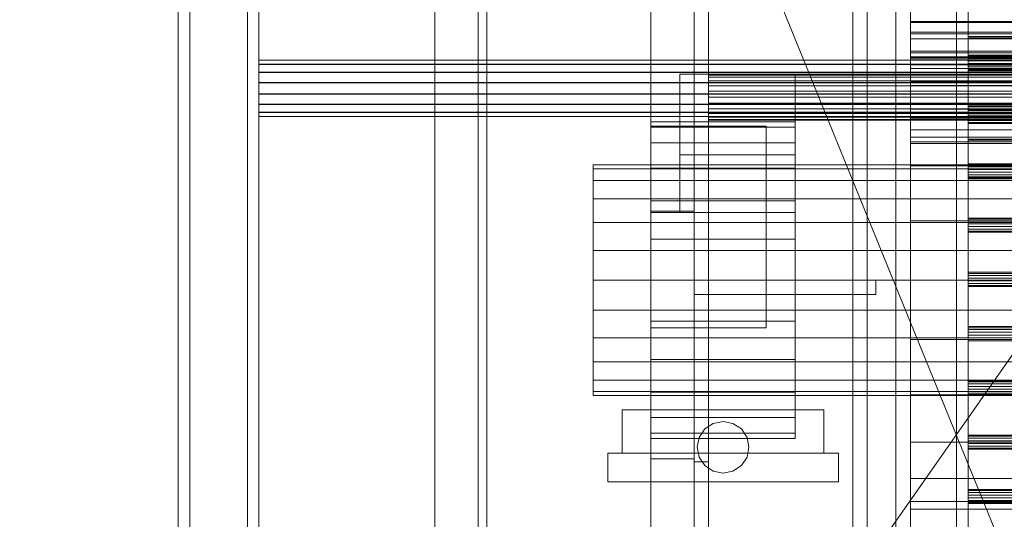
# Model space of a CAD drawing. Header units: millimetres. Extents: x -4395 to 65662, y -65530 to 6847.
# Tile 180 of 256: x -1559 to -1217, y -33596 to -33423. Entities that reach past the tile are written whole.
import ezdxf

# ---------------------------------------------------------------- set-up
doc = ezdxf.new("R2010")
doc.units = ezdxf.units.MM
for name, color, linetype, lineweight in [('COTAS_O', 1, 'Continuous', 0), ('frontal_C03', 7, 'Continuous', 0), ('frontal_dosificador', 7, 'Continuous', 0), ('frontal_secador', 7, 'Continuous', 0), ('frontal_tolva', 7, 'Continuous', 0)]:
    doc.layers.add(name, color=color, linetype=linetype, lineweight=lineweight)
doc.dimstyles.new('R19_100', dxfattribs={"dimtxt": 250, "dimasz": 150, "dimexe": 150, "dimexo": 80, "dimgap": 100, "dimtad": 1, "dimtih": 1, "dimtoh": 1, "dimdsep": 46, "dimcen": 0.09, "dimadec": 0, "dimazin": 0, "dimtfac": 1, "dimtdec": 4, "dimtofl": 0, "dimtmove": 0, "dimatfit": 3, "dimfxl": 1, "dimtolj": 1, "dimtzin": 0, "dimarcsym": 0})

# ---------------------------------------------------------------- blocks, each defined once
blk = doc.blocks.new('DIM_R33_42')
at = {"layer": 'COTAS_O'}
for p, q in [((-1725, -31700), (-1025, -31700)), ((-1025, -31700), (-1070, -31850)), ((-1025, -34400), (-1025, -31700)), ((-1025, -31700), (-980, -31850)), ((-1025, -34400), (-1070, -34250)), ((-1025, -34400), (-980, -34250)), ((-1725, -34400), (-1025, -34400))]:
    blk.add_line(p, q, dxfattribs=at)
blk.add_text('2700 O', height=250, rotation=90, dxfattribs=at).set_placement((-1125, -33050))
blk = doc.blocks.new('DIM_R33_43')
at = {"layer": 'COTAS_O'}
for p, q in [((-1725, -33700), (-1575, -33655)), ((1725, -33700), (1575, -33655)), ((-1725, -34400), (-1725, -33700)), ((-1725, -33700), (1725, -33700)), ((-1725, -33700), (-1575, -33745)), ((1725, -33700), (1575, -33745)), ((1725, -34400), (1725, -33700))]:
    blk.add_line(p, q, dxfattribs=at)
blk.add_text('3450 O', height=250, dxfattribs=at).set_placement((0, -33600))
blk = doc.blocks.new('DIM_R33_50')
at = {"layer": 'COTAS_O'}
for p, q in [((-1400, -33000), (-700, -33000)), ((-700, -33000), (-745, -33150)), ((-700, -36000), (-700, -33000)), ((-700, -33000), (-655, -33150)), ((-700, -36000), (-745, -35850)), ((-700, -36000), (-655, -35850)), ((-1400, -36000), (-700, -36000))]:
    blk.add_line(p, q, dxfattribs=at)
blk.add_text('3000 O', height=250, rotation=90, dxfattribs=at).set_placement((-800, -34500))

msp = doc.modelspace()

# ---------------------------------------------------------------- linework, layer by layer
at = {"layer": 'frontal_C03'}
for p, q in [((-1480, -35237.853), (-1480, -32581.274)), ((-1476, -32581.274), (-1476, -35237.853)), ((-1415, -32581.274), (-1415, -35237.853)), ((-1480, -32585.202), (-1480, -35241.781)), ((-1415, -35241.781), (-1415, -32585.202)), ((-1234, -35234.965), (-1234, -32645.272)), ((-1230, -32645.272), (-1230, -35234.965)), ((-1234, -32745.445), (-1234, -35335.139)), ((-1230, -35335.139), (-1230, -32745.445)), ((-1480, -35724.97), (-1480, -33068.391)), ((-1415, -33068.391), (-1415, -35724.97)), ((-1480, -33072.319), (-1480, -35728.898)), ((-1476, -35728.898), (-1476, -33072.319)), ((-1415, -35728.898), (-1415, -33072.319)), ((-1504, -33352.082), (-1504, -35988)), ((-1500, -35988), (-1500, -33352.082)), ((-1230, -33420.182), (-1230, -33428.95)), ((-1230, -33429.313), (-1230, -33420.424)), ((-1230, -33428.95), (-1230, -33440.453)), ((1270, -33428.95), (-1230, -33428.95)), ((-1230, -33440.88), (-1230, -33429.313)), ((1270, -33429.313), (-1230, -33429.313)), ((-1230, -33435.782), (-1230, -33435.396)), ((-1230, -33435.396), (-1230, -33436.448)), ((1270, -33435.396), (-1230, -33435.396)), ((-1230, -33437.38), (-1230, -33435.782)), ((1270, -33435.782), (-1230, -33435.782)), ((-1230, -33436.448), (-1230, -33438.322)), ((1270, -33436.448), (-1230, -33436.448)), ((-1476, -33437.115), (-1476, -33437.088)), ((-1476, -33437.088), (-1476, -33438.557)), ((1516, -33437.088), (-1476, -33437.088)), ((-1476, -33438.633), (-1476, -33437.115)), ((1516, -33437.115), (-1476, -33437.115)), ((-1476, -33438.557), (-1476, -33441.297)), ((1516, -33438.557), (-1476, -33438.557)), ((-1476, -33441.41), (-1476, -33438.633)), ((1516, -33438.633), (-1476, -33438.633)), ((-1230, -33439.254), (-1230, -33437.38)), ((-1230, -33437.38), (1270, -33437.38)), ((-1230, -33438.322), (-1230, -33439.921)), ((1270, -33438.322), (-1230, -33438.322)), ((-1230, -33440.307), (-1230, -33439.254)), ((1270, -33439.254), (-1230, -33439.254)), ((-1230, -33439.921), (-1230, -33440.307)), ((1270, -33439.921), (-1230, -33439.921)), ((-1476, -33441.297), (-1476, -33444.892)), ((1516, -33441.297), (-1476, -33441.297)), ((-1476, -33445.025), (-1476, -33441.41)), ((1516, -33441.41), (-1476, -33441.41)), ((1270, -33440.307), (-1230, -33440.307)), ((-1230, -33440.453), (-1230, -33452.938)), ((1270, -33440.453), (-1230, -33440.453)), ((-1230, -33453.366), (-1230, -33440.88)), ((-1230, -33440.88), (1270, -33440.88)), ((-1476, -33444.892), (-1476, -33448.793)), ((1516, -33444.892), (-1476, -33444.892)), ((-1476, -33448.927), (-1476, -33445.025)), ((-1476, -33445.025), (1516, -33445.025)), ((-1476, -33448.793), (-1476, -33452.408)), ((1516, -33448.793), (-1476, -33448.793)), ((-1476, -33452.521), (-1476, -33448.927)), ((1516, -33448.927), (-1476, -33448.927)), ((-1476, -33452.408), (-1476, -33455.186)), ((1516, -33452.408), (-1476, -33452.408)), ((-1476, -33455.262), (-1476, -33452.521)), ((1516, -33452.521), (-1476, -33452.521)), ((-1230, -33452.938), (-1230, -33464.506)), ((1270, -33452.938), (-1230, -33452.938)), ((-1230, -33464.868), (-1230, -33453.366)), ((1270, -33453.366), (-1230, -33453.366)), ((-1476, -33455.186), (-1476, -33456.704)), ((1516, -33455.186), (-1476, -33455.186)), ((-1476, -33456.73), (-1476, -33455.262)), ((1516, -33455.262), (-1476, -33455.262)), ((-1476, -33456.704), (-1476, -33456.73)), ((1516, -33456.704), (-1476, -33456.704)), ((1516, -33456.73), (-1476, -33456.73)), ((-1230, -33454.623), (-1230, -33454.237)), ((-1230, -33454.237), (-1230, -33455.289)), ((1270, -33454.237), (-1230, -33454.237)), ((-1230, -33456.221), (-1230, -33454.623)), ((1270, -33454.623), (-1230, -33454.623)), ((-1230, -33455.289), (-1230, -33457.163)), ((1270, -33455.289), (-1230, -33455.289)), ((-1230, -33458.095), (-1230, -33456.221)), ((-1230, -33456.221), (1270, -33456.221)), ((-1230, -33457.163), (-1230, -33458.762)), ((1270, -33457.163), (-1230, -33457.163)), ((-1230, -33459.148), (-1230, -33458.095)), ((1270, -33458.095), (-1230, -33458.095)), ((-1230, -33458.762), (-1230, -33459.148)), ((1270, -33458.762), (-1230, -33458.762)), ((1270, -33459.148), (-1230, -33459.148)), ((-1230, -33464.506), (-1230, -33473.395)), ((1270, -33464.506), (-1230, -33464.506)), ((-1230, -33473.637), (-1230, -33464.868)), ((1270, -33464.868), (-1230, -33464.868)), ((-1230, -33473.464), (-1230, -33473.078)), ((-1230, -33473.078), (-1230, -33474.13)), ((1270, -33473.078), (-1230, -33473.078)), ((-1230, -33473.395), (-1230, -33478.251)), ((1270, -33473.395), (-1230, -33473.395)), ((-1230, -33475.062), (-1230, -33473.464)), ((1270, -33473.464), (-1230, -33473.464)), ((-1230, -33478.336), (-1230, -33473.637)), ((1270, -33473.637), (-1230, -33473.637)), ((-1230, -33474.13), (-1230, -33476.004)), ((1270, -33474.13), (-1230, -33474.13)), ((-1230, -33476.936), (-1230, -33475.062)), ((-1230, -33475.062), (1270, -33475.062)), ((-1230, -33476.004), (-1230, -33477.603)), ((1270, -33476.004), (-1230, -33476.004)), ((-1230, -33477.989), (-1230, -33476.936)), ((1270, -33476.936), (-1230, -33476.936)), ((-1230, -33477.603), (-1230, -33477.989)), ((1270, -33477.603), (-1230, -33477.603)), ((1270, -33477.989), (-1230, -33477.989)), ((-1230, -33478.251), (-1230, -33478.336)), ((1270, -33478.251), (-1230, -33478.251)), ((1270, -33478.336), (-1230, -33478.336)), ((-1230, -33492.305), (-1230, -33491.919)), ((-1230, -33491.919), (-1230, -33492.971)), ((1270, -33491.919), (-1230, -33491.919)), ((-1230, -33493.903), (-1230, -33492.305)), ((1270, -33492.305), (-1230, -33492.305)), ((-1230, -33492.971), (-1230, -33494.845)), ((1270, -33492.971), (-1230, -33492.971)), ((-1230, -33495.777), (-1230, -33493.903)), ((-1230, -33493.903), (1270, -33493.903)), ((-1230, -33494.845), (-1230, -33496.443)), ((1270, -33494.845), (-1230, -33494.845)), ((-1230, -33496.83), (-1230, -33495.777)), ((1270, -33495.777), (-1230, -33495.777)), ((-1230, -33496.443), (-1230, -33496.83)), ((1270, -33496.443), (-1230, -33496.443)), ((1270, -33496.83), (-1230, -33496.83)), ((-1230, -33511.146), (-1230, -33510.76)), ((-1230, -33510.76), (-1230, -33511.812)), ((1270, -33510.76), (-1230, -33510.76)), ((-1230, -33512.744), (-1230, -33511.146)), ((1270, -33511.146), (-1230, -33511.146)), ((-1230, -33511.812), (-1230, -33513.686)), ((1270, -33511.812), (-1230, -33511.812)), ((-1230, -33514.618), (-1230, -33512.744)), ((-1230, -33512.744), (1270, -33512.744)), ((-1230, -33513.686), (-1230, -33515.284)), ((1270, -33513.686), (-1230, -33513.686)), ((-1230, -33515.671), (-1230, -33514.618)), ((1270, -33514.618), (-1230, -33514.618)), ((-1230, -33515.284), (-1230, -33515.671)), ((1270, -33515.284), (-1230, -33515.284)), ((1270, -33515.671), (-1230, -33515.671)), ((-1230, -33529.987), (-1230, -33529.601)), ((-1230, -33529.601), (-1230, -33530.653)), ((1270, -33529.601), (-1230, -33529.601)), ((-1230, -33531.585), (-1230, -33529.987)), ((1270, -33529.987), (-1230, -33529.987)), ((-1230, -33530.653), (-1230, -33532.527)), ((1270, -33530.653), (-1230, -33530.653)), ((-1230, -33533.459), (-1230, -33531.585)), ((-1230, -33531.585), (1270, -33531.585)), ((-1230, -33532.527), (-1230, -33534.125)), ((1270, -33532.527), (-1230, -33532.527)), ((-1230, -33534.512), (-1230, -33533.459)), ((1270, -33533.459), (-1230, -33533.459)), ((-1230, -33534.125), (-1230, -33534.512)), ((1270, -33534.125), (-1230, -33534.125)), ((1270, -33534.512), (-1230, -33534.512)), ((-1230, -33548.828), (-1230, -33548.442)), ((-1230, -33548.442), (-1230, -33549.494)), ((1270, -33548.442), (-1230, -33548.442)), ((-1230, -33550.426), (-1230, -33548.828)), ((1270, -33548.828), (-1230, -33548.828)), ((-1230, -33549.494), (-1230, -33551.368)), ((1270, -33549.494), (-1230, -33549.494)), ((-1230, -33552.3), (-1230, -33550.426)), ((-1230, -33550.426), (1270, -33550.426)), ((-1230, -33551.368), (-1230, -33552.966)), ((1270, -33551.368), (-1230, -33551.368)), ((-1230, -33553.353), (-1230, -33552.3)), ((1270, -33552.3), (-1230, -33552.3)), ((-1230, -33552.966), (-1230, -33553.353)), ((1270, -33552.966), (-1230, -33552.966)), ((1270, -33553.353), (-1230, -33553.353)), ((-1230, -33567.669), (-1230, -33567.283)), ((-1230, -33567.283), (-1230, -33568.335)), ((1270, -33567.283), (-1230, -33567.283)), ((-1230, -33569.267), (-1230, -33567.669)), ((1270, -33567.669), (-1230, -33567.669)), ((-1230, -33568.335), (-1230, -33570.209)), ((1270, -33568.335), (-1230, -33568.335)), ((-1230, -33571.141), (-1230, -33569.267)), ((-1230, -33569.267), (1270, -33569.267)), ((-1230, -33570.209), (-1230, -33571.807)), ((1270, -33570.209), (-1230, -33570.209)), ((-1230, -33572.193), (-1230, -33571.141)), ((1270, -33571.141), (-1230, -33571.141)), ((-1230, -33571.807), (-1230, -33572.193)), ((1270, -33571.807), (-1230, -33571.807)), ((1270, -33572.193), (-1230, -33572.193)), ((-1230, -33586.51), (-1230, -33586.124)), ((-1230, -33586.124), (-1230, -33587.176)), ((1270, -33586.124), (-1230, -33586.124)), ((-1230, -33588.108), (-1230, -33586.51)), ((1270, -33586.51), (-1230, -33586.51)), ((-1230, -33587.176), (-1230, -33589.05)), ((1270, -33587.176), (-1230, -33587.176)), ((-1230, -33589.982), (-1230, -33588.108)), ((-1230, -33588.108), (1270, -33588.108)), ((-1230, -33589.05), (-1230, -33590.648)), ((1270, -33589.05), (-1230, -33589.05)), ((-1230, -33591.034), (-1230, -33589.982)), ((1270, -33589.982), (-1230, -33589.982)), ((-1230, -33590.648), (-1230, -33591.034)), ((1270, -33590.648), (-1230, -33590.648)), ((1270, -33591.034), (-1230, -33591.034))]:
    msp.add_line(p, q, dxfattribs=at)
at = {"layer": 'frontal_dosificador'}
msp.add_line((-1180, -33700), (-1750, -32300), dxfattribs=at)
at = {"layer": 'frontal_secador'}
for p, q in [((-1400, -36000), (-1400, -33000)), ((-1340, -36000), (-1340, -33000)), ((-1400, -36000), (-1400, -33075)), ((-1400, -35590), (-1400, -33075)), ((-1400, -35940), (-1400, -33075)), ((-1400, -34650), (-1400, -33075)), ((-1397, -35940), (-1397, -33075)), ((-1325, -36000), (-1325, -33075)), ((-1325, -35590), (-1325, -33075)), ((-1325, -35980), (-1325, -33075)), ((-1320, -35980), (-1320, -33075)), ((-1270, -35980), (-1270, -33075)), ((-1265, -35980), (-1265, -33075)), ((-1400, -36000), (-1400, -33250)), ((-1255, -33617), (-1255, -33377)), ((-1255, -33377), (-1255, -33446)), ((-1250, -33377), (-1250, -33617)), ((-1250, -33446), (-1250, -33377)), ((-1250, -33423.65), (-1250, -33419.918)), ((-1250, -33423.65), (-1250, -33427.382)), ((-1250, -33423.65), (1250, -33423.65)), ((-1250, -33424), (-1250, -33436)), ((1250, -33424), (-1250, -33424)), ((-1250, -33428), (-1250, -33424)), ((-1250, -33427.382), (-1250, -33429.689)), ((1250, -33427.382), (-1250, -33427.382)), ((-1250, -33440), (-1250, -33428)), ((-1250, -33428), (1250, -33428)), ((1250, -33429.689), (-1250, -33429.689)), ((-1250, -33436.709), (-1250, -33434)), ((1250, -33434), (-1250, -33434)), ((-1250, -33434.545), (-1250, -33434)), ((-1250, -33436.144), (-1250, -33434.545)), ((1250, -33434.545), (-1250, -33434.545)), ((-1250, -33436), (-1250, -33676)), ((1250, -33436), (-1250, -33436)), ((-1250, -33442), (-1250, -33436)), ((-1250, -33436), (-1250, -33440)), ((-1250, -33438.686), (-1250, -33436.144)), ((1250, -33436.144), (-1250, -33436.144)), ((-1250, -33444.651), (-1250, -33436.709)), ((1250, -33436.709), (-1250, -33436.709)), ((-1250, -33442), (-1250, -33438.686)), ((1250, -33438.686), (-1250, -33438.686)), ((1250, -33440), (-1250, -33440)), ((-1330, -33442), (-1290, -33442)), ((-1330, -33470), (-1330, -33442)), ((-1320, -33442.273), (-1320, -33442)), ((1320, -33442), (-1320, -33442)), ((-1320, -33443.072), (-1320, -33442.273)), ((1320, -33442.273), (-1320, -33442.273)), ((-1320, -33444.343), (-1320, -33443.072)), ((1320, -33443.072), (-1320, -33443.072)), ((-1290, -33470), (-1290, -33442)), ((-1250, -33445.859), (-1250, -33442)), ((1250, -33442), (-1250, -33442)), ((-1250, -33442), (-1250, -33682)), ((-1250, -33446), (-1250, -33442)), ((-1320, -33446), (-1320, -33444.343)), ((1320, -33444.343), (-1320, -33444.343)), ((-1320, -33447.929), (-1320, -33446)), ((1320, -33446), (-1320, -33446)), ((-1255, -33446), (-1255, -33686)), ((-1250, -33446), (-1255, -33446)), ((-1250, -33457.285), (-1250, -33444.651)), ((1250, -33444.651), (-1250, -33444.651)), ((-1250, -33450), (-1250, -33445.859)), ((1250, -33445.859), (-1250, -33445.859)), ((-1250, -33686), (-1250, -33446)), ((-1250, -33446), (1250, -33446)), ((-1320, -33450), (-1320, -33447.929)), ((1320, -33447.929), (-1320, -33447.929)), ((-1320, -33450), (-1320, -33452.071)), ((-1320, -33450), (1320, -33450)), ((-1250, -33450), (-1250, -33454.141)), ((-1250, -33450), (1250, -33450)), ((-1320, -33452.071), (-1320, -33454)), ((1320, -33452.071), (-1320, -33452.071)), ((-1320, -33454), (-1320, -33455.657)), ((1320, -33454), (-1320, -33454)), ((-1320, -33455.657), (-1320, -33456.928)), ((1320, -33455.657), (-1320, -33455.657)), ((-1320, -33456.928), (-1320, -33457.727)), ((1320, -33456.928), (-1320, -33456.928)), ((-1250, -33454.141), (-1250, -33458)), ((1250, -33454.141), (-1250, -33454.141)), ((-1250, -33473.75), (-1250, -33457.285)), ((1250, -33457.285), (-1250, -33457.285)), ((-1340, -33460.374), (-1340, -33458.5)), ((-1290, -33458.5), (-1340, -33458.5)), ((-1340, -33460), (-1300, -33460)), ((-1340, -33490), (-1340, -33460)), ((-1340, -33465.869), (-1340, -33460.374)), ((-1290, -33460.374), (-1340, -33460.374)), ((-1320, -33457.727), (-1320, -33458)), ((1320, -33457.727), (-1320, -33457.727)), ((1320, -33458), (-1320, -33458)), ((-1300, -33490), (-1300, -33460)), ((-1290, -33460.374), (-1290, -33458.5)), ((-1290, -33465.869), (-1290, -33460.374)), ((-1250, -33458), (-1250, -33461.314)), ((1250, -33458), (-1250, -33458)), ((-1250, -33461.314), (-1250, -33463.856)), ((1250, -33461.314), (-1250, -33461.314)), ((-1250, -33463.856), (-1250, -33465.455)), ((1250, -33463.856), (-1250, -33463.856)), ((-1340, -33474.609), (-1340, -33465.869)), ((-1290, -33465.869), (-1340, -33465.869)), ((-1290, -33474.609), (-1290, -33465.869)), ((-1250, -33465.455), (-1250, -33466)), ((1250, -33465.455), (-1250, -33465.455)), ((1250, -33466), (-1250, -33466)), ((-1330, -33470), (-1290, -33470)), ((-1330, -33490), (-1330, -33470)), ((-1290, -33490), (-1290, -33470)), ((-1360, -33474.863), (-1360, -33473.5)), ((1360, -33473.5), (-1360, -33473.5)), ((-1250, -33492.924), (-1250, -33473.75)), ((1250, -33473.75), (-1250, -33473.75)), ((-1360, -33478.859), (-1360, -33474.863)), ((1360, -33474.863), (-1360, -33474.863)), ((-1340, -33486), (-1340, -33474.609)), ((-1290, -33474.609), (-1340, -33474.609)), ((-1290, -33486), (-1290, -33474.609)), ((-1360, -33485.216), (-1360, -33478.859)), ((1360, -33478.859), (-1360, -33478.859)), ((-1360, -33493.5), (-1360, -33485.216)), ((1360, -33485.216), (-1360, -33485.216)), ((-1340, -33499.265), (-1340, -33486)), ((-1290, -33486), (-1340, -33486)), ((-1290, -33499.265), (-1290, -33486)), ((-1340, -33489.5), (-1325, -33489.5)), ((-1340, -33575.5), (-1340, -33489.5)), ((-1340, -33490), (-1300, -33490)), ((-1340, -33530), (-1340, -33490)), ((-1330, -33490), (-1290, -33490)), ((-1325, -33575.5), (-1325, -33489.5)), ((-1300, -33530), (-1300, -33490)), ((-1360, -33503.147), (-1360, -33493.5)), ((1360, -33493.5), (-1360, -33493.5)), ((-1250, -33513.5), (-1250, -33492.924)), ((1250, -33492.924), (-1250, -33492.924)), ((-1340, -33513.5), (-1340, -33499.265)), ((-1290, -33499.265), (-1340, -33499.265)), ((-1290, -33513.5), (-1290, -33499.265)), ((-1360, -33513.5), (-1360, -33503.147)), ((1360, -33503.147), (-1360, -33503.147)), ((-1360, -33513.5), (-1360, -33523.853)), ((-1360, -33513.5), (1360, -33513.5)), ((-1340, -33513.5), (-1340, -33527.735)), ((-1340, -33513.5), (-1290, -33513.5)), ((-1325, -33513.5), (-1320, -33513.5)), ((-1325, -33576.5), (-1325, -33513.5)), ((-1325, -33513.5), (-1262, -33513.5)), ((-1325, -33518.5), (-1325, -33513.5)), ((-1320, -33576.5), (-1320, -33513.5)), ((-1290, -33527.735), (-1290, -33513.5)), ((-1262, -33518.5), (-1262, -33513.5)), ((-1250, -33513.5), (-1250, -33534.076)), ((-1250, -33513.5), (1250, -33513.5)), ((-1325, -33518.5), (-1262, -33518.5)), ((-1360, -33523.853), (-1360, -33533.5)), ((1360, -33523.853), (-1360, -33523.853)), ((-1340, -33527.735), (-1340, -33541)), ((-1290, -33527.735), (-1340, -33527.735)), ((-1290, -33527.735), (-1290, -33541)), ((-1340, -33530), (-1300, -33530)), ((-1360, -33533.5), (-1360, -33541.784)), ((1360, -33533.5), (-1360, -33533.5)), ((-1250, -33534.076), (-1250, -33553.25)), ((1250, -33534.076), (-1250, -33534.076)), ((-1360, -33541.784), (-1360, -33548.141)), ((1360, -33541.784), (-1360, -33541.784)), ((-1340, -33541), (-1340, -33552.391)), ((-1290, -33541), (-1340, -33541)), ((-1290, -33541), (-1290, -33552.391)), ((-1360, -33548.141), (-1360, -33552.137)), ((1360, -33548.141), (-1360, -33548.141)), ((-1360, -33552.137), (-1360, -33553.5)), ((1360, -33552.137), (-1360, -33552.137)), ((-1340, -33552.391), (-1340, -33561.131)), ((-1290, -33552.391), (-1340, -33552.391)), ((-1290, -33552.391), (-1290, -33561.131)), ((1360, -33553.5), (-1360, -33553.5)), ((-1250, -33553.25), (-1250, -33569.715)), ((1250, -33553.25), (-1250, -33553.25)), ((-1350, -33558.5), (-1280, -33558.5)), ((-1350, -33573.5), (-1350, -33558.5)), ((-1280, -33573.5), (-1280, -33558.5)), ((-1340, -33561.131), (-1340, -33566.626)), ((-1290, -33561.131), (-1340, -33561.131)), ((-1321.364, -33565.136), (-1318.444, -33563.185)), ((-1318.444, -33563.185), (-1315, -33562.5)), ((-1315, -33562.5), (-1311.556, -33563.185)), ((-1311.556, -33563.185), (-1308.636, -33565.136)), ((-1290, -33561.131), (-1290, -33566.626)), ((-1340, -33566.626), (-1340, -33568.5)), ((-1290, -33566.626), (-1340, -33566.626)), ((-1323.315, -33568.056), (-1321.364, -33565.136)), ((-1308.636, -33565.136), (-1306.685, -33568.056)), ((-1290, -33566.626), (-1290, -33568.5)), ((-1290, -33568.5), (-1340, -33568.5)), ((-1324, -33571.5), (-1323.315, -33568.056)), ((-1306.685, -33568.056), (-1306, -33571.5)), ((-1250, -33569.715), (-1250, -33582.349)), ((1250, -33569.715), (-1250, -33569.715)), ((-1323.315, -33574.944), (-1324, -33571.5)), ((-1306, -33571.5), (-1306.685, -33574.944)), ((-1355, -33573.5), (-1275, -33573.5)), ((-1355, -33583.5), (-1355, -33573.5)), ((-1350, -33573.5), (-1280, -33573.5)), ((-1340, -33575.5), (-1325, -33575.5)), ((-1325, -33576.5), (-1320, -33576.5)), ((-1321.364, -33577.864), (-1323.315, -33574.944)), ((-1306.685, -33574.944), (-1308.636, -33577.864)), ((-1275, -33583.5), (-1275, -33573.5)), ((-1318.444, -33579.815), (-1321.364, -33577.864)), ((-1315, -33580.5), (-1318.444, -33579.815)), ((-1311.556, -33579.815), (-1315, -33580.5)), ((-1308.636, -33577.864), (-1311.556, -33579.815)), ((-1355, -33583.5), (-1275, -33583.5)), ((-1250, -33582.349), (-1250, -33590.291)), ((1250, -33582.349), (-1250, -33582.349)), ((-1250, -33590.291), (-1250, -33593)), ((1250, -33590.291), (-1250, -33590.291)), ((1250, -33593), (-1250, -33593))]:
    msp.add_line(p, q, dxfattribs=at)
at = {"layer": 'frontal_tolva'}
msp.add_line((-1769.584, -34332.806), (-722.584, -32835.806), dxfattribs=at)

# ---------------------------------------------------------------- dimensions: what is measured, and where the dimension line sits
at = {"layer": 'COTAS_O'}
for p1, p2, distance, picture, middle in [((-1725, -34400), (-1725, -31700), -700, 'DIM_R33_42', (-1025, -33050)), ((-1400, -36000), (-1400, -33000), -700, 'DIM_R33_50', (-700, -34500)), ((-1725, -34400), (1725, -34400), 700, 'DIM_R33_43', (0, -33700))]:
    dim = msp.add_aligned_dim(p1=p1, p2=p2, distance=distance, text='<> O', dimstyle='R19_100', dxfattribs=at)
    dim.commit()
    dim.dimension.update_dxf_attribs({"geometry": picture, "text_midpoint": middle})

doc.saveas('drawing.dxf')
